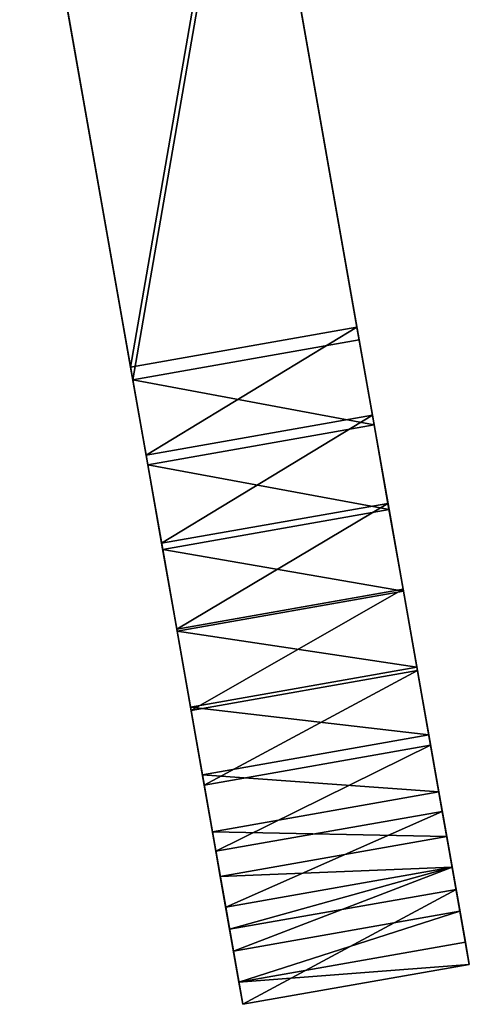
# Model space of a CAD drawing. Header units: metres. Extents: x 630 to 786, y -269 to -21.
# Tile 1 of 3: x 635 to 692, y -269 to -145. Entities that reach past the tile are written whole.
import ezdxf

# ---------------------------------------------------------------- set-up
doc = ezdxf.new("R2010")
doc.units = ezdxf.units.M

msp = doc.modelspace()

# ---------------------------------------------------------------- linework, layer by layer
at = {"layer": 'None'}
for points in [[(635.101501, -109.482841, 208.374344), (649.074768, -188.729263, 221.785828), (663.660889, -104.447044, 208.374344)], [(649.074768, -188.729263, 221.785828), (677.634216, -183.693466, 221.785828), (663.660889, -104.447044, 208.374344)], [(677.634216, -183.693466, 221.785828), (677.919678, -185.312485, 211.92189), (663.660889, -104.447044, 208.374344)], [(677.919678, -185.312485, 211.92189), (663.946411, -106.066063, 198.510406), (663.660889, -104.447044, 208.374344)], [(635.386963, -111.10186, 198.510406), (663.946411, -106.066063, 198.510406), (649.360229, -190.348282, 211.92189)], [(663.946411, -106.066063, 198.510406), (677.919678, -185.312485, 211.92189), (649.360229, -190.348282, 211.92189)], [(635.386963, -111.10186, 198.510406), (649.360229, -190.348282, 211.92189), (635.101501, -109.482841, 208.374344)], [(635.101501, -109.482841, 208.374344), (649.360229, -190.348282, 211.92189), (649.074768, -188.729263, 221.785828)], [(677.634216, -183.693466, 221.785828), (649.074768, -188.729263, 221.785828), (651.034363, -199.84259, 222.7379)], [(679.59375, -194.806793, 222.7379), (677.634216, -183.693466, 221.785828), (651.034363, -199.84259, 222.7379)], [(679.59375, -194.806793, 222.7379), (679.810242, -196.034393, 212.729523), (677.634216, -183.693466, 221.785828)], [(679.810242, -196.034393, 212.729523), (677.919678, -185.312485, 211.92189), (677.634216, -183.693466, 221.785828)], [(649.360229, -190.348282, 211.92189), (677.919678, -185.312485, 211.92189), (679.810242, -196.034393, 212.729523)], [(649.360229, -190.348282, 211.92189), (651.250793, -201.07019, 212.729523), (649.074768, -188.729263, 221.785828)], [(649.074768, -188.729263, 221.785828), (651.250793, -201.07019, 212.729523), (651.034363, -199.84259, 222.7379)], [(651.250793, -201.07019, 212.729523), (649.360229, -190.348282, 211.92189), (679.810242, -196.034393, 212.729523)], [(679.59375, -194.806793, 222.7379), (651.034363, -199.84259, 222.7379), (652.994934, -210.96167, 221.857803)], [(681.554382, -205.925873, 221.857803), (679.59375, -194.806793, 222.7379), (652.994934, -210.96167, 221.857803)], [(679.59375, -194.806793, 222.7379), (681.554382, -205.925873, 221.857803), (679.810242, -196.034393, 212.729523)], [(651.250793, -201.07019, 212.729523), (679.810242, -196.034393, 212.729523), (681.694885, -206.722931, 211.551025)], [(681.554382, -205.925873, 221.857803), (681.694885, -206.722931, 211.551025), (679.810242, -196.034393, 212.729523)], [(651.250793, -201.07019, 212.729523), (652.994934, -210.96167, 221.857803), (651.034363, -199.84259, 222.7379)], [(653.135498, -211.758728, 211.551025), (651.250793, -201.07019, 212.729523), (681.694885, -206.722931, 211.551025)], [(651.250793, -201.07019, 212.729523), (653.135498, -211.758728, 211.551025), (652.994934, -210.96167, 221.857803)], [(681.554382, -205.925873, 221.857803), (652.994934, -210.96167, 221.857803), (654.905212, -221.795471, 219.168564)], [(683.464661, -216.759674, 219.168564), (681.554382, -205.925873, 221.857803), (654.905212, -221.795471, 219.168564)], [(681.554382, -205.925873, 221.857803), (683.464661, -216.759674, 219.168564), (681.694885, -206.722931, 211.551025)], [(653.135498, -211.758728, 211.551025), (681.694885, -206.722931, 211.551025), (683.511292, -217.024246, 208.4254)], [(683.464661, -216.759674, 219.168564), (683.511292, -217.024246, 208.4254), (681.694885, -206.722931, 211.551025)], [(653.135498, -211.758728, 211.551025), (654.905212, -221.795471, 219.168564), (652.994934, -210.96167, 221.857803)], [(654.951904, -222.060043, 208.4254), (653.135498, -211.758728, 211.551025), (683.511292, -217.024246, 208.4254)], [(653.135498, -211.758728, 211.551025), (654.951904, -222.060043, 208.4254), (654.905212, -221.795471, 219.168564)], [(683.464661, -216.759674, 219.168564), (654.905212, -221.795471, 219.168564), (656.71521, -232.060425, 214.740601)], [(654.951904, -222.060043, 208.4254), (683.511292, -217.024246, 208.4254), (685.19928, -226.59726, 203.456116)], [(685.274658, -227.024628, 214.740601), (683.464661, -216.759674, 219.168564), (656.71521, -232.060425, 214.740601)], [(683.464661, -216.759674, 219.168564), (685.274658, -227.024628, 214.740601), (683.511292, -217.024246, 208.4254)], [(685.274658, -227.024628, 214.740601), (685.19928, -226.59726, 203.456116), (683.511292, -217.024246, 208.4254)], [(654.951904, -222.060043, 208.4254), (656.71521, -232.060425, 214.740601), (654.905212, -221.795471, 219.168564)], [(656.639893, -231.633057, 203.456116), (654.951904, -222.060043, 208.4254), (685.19928, -226.59726, 203.456116)], [(654.951904, -222.060043, 208.4254), (656.639893, -231.633057, 203.456116), (656.71521, -232.060425, 214.740601)], [(656.639893, -231.633057, 203.456116), (685.19928, -226.59726, 203.456116), (686.703003, -235.125076, 196.807724)], [(685.274658, -227.024628, 214.740601), (656.71521, -232.060425, 214.740601), (658.377502, -241.487869, 208.689789)], [(686.936951, -236.452072, 208.689789), (685.274658, -227.024628, 214.740601), (658.377502, -241.487869, 208.689789)], [(685.274658, -227.024628, 214.740601), (686.936951, -236.452072, 208.689789), (685.19928, -226.59726, 203.456116)], [(686.936951, -236.452072, 208.689789), (686.703003, -235.125076, 196.807724), (685.19928, -226.59726, 203.456116)], [(658.143555, -240.160873, 196.807724), (656.639893, -231.633057, 203.456116), (686.703003, -235.125076, 196.807724)], [(656.639893, -231.633057, 203.456116), (658.377502, -241.487869, 208.689789), (656.71521, -232.060425, 214.740601)], [(656.639893, -231.633057, 203.456116), (658.143555, -240.160873, 196.807724), (658.377502, -241.487869, 208.689789)], [(658.143555, -240.160873, 196.807724), (686.703003, -235.125076, 196.807724), (687.972595, -242.325333, 188.700317)], [(686.936951, -236.452072, 208.689789), (688.408081, -244.795242, 201.174484), (686.703003, -235.125076, 196.807724)], [(688.408081, -244.795242, 201.174484), (687.972595, -242.325333, 188.700317), (686.703003, -235.125076, 196.807724)], [(686.936951, -236.452072, 208.689789), (658.377502, -241.487869, 208.689789), (659.848633, -249.831039, 201.174484)], [(688.408081, -244.795242, 201.174484), (686.936951, -236.452072, 208.689789), (659.848633, -249.831039, 201.174484)], [(659.413147, -247.36113, 188.700317), (658.143555, -240.160873, 196.807724), (687.972595, -242.325333, 188.700317)], [(658.143555, -240.160873, 196.807724), (659.848633, -249.831039, 201.174484), (658.377502, -241.487869, 208.689789)], [(658.143555, -240.160873, 196.807724), (659.413147, -247.36113, 188.700317), (659.848633, -249.831039, 201.174484)], [(659.413147, -247.36113, 188.700317), (687.972595, -242.325333, 188.700317), (688.966064, -247.959671, 179.402298)], [(688.408081, -244.795242, 201.174484), (689.649536, -251.83577, 192.391434), (687.972595, -242.325333, 188.700317)], [(689.649536, -251.83577, 192.391434), (690.628784, -257.389374, 182.570496), (687.972595, -242.325333, 188.700317)], [(687.972595, -242.325333, 188.700317), (690.628784, -257.389374, 182.570496), (688.966064, -247.959671, 179.402298)], [(688.408081, -244.795242, 201.174484), (659.848633, -249.831039, 201.174484), (661.090088, -256.871552, 192.391434)], [(689.649536, -251.83577, 192.391434), (688.408081, -244.795242, 201.174484), (661.090088, -256.871552, 192.391434)], [(660.406616, -252.995468, 179.402298), (659.413147, -247.36113, 188.700317), (688.966064, -247.959671, 179.402298)], [(659.413147, -247.36113, 188.700317), (661.090088, -256.871552, 192.391434), (659.848633, -249.831039, 201.174484)], [(661.090088, -256.871552, 192.391434), (659.413147, -247.36113, 188.700317), (662.069336, -262.425171, 182.570496)], [(659.413147, -247.36113, 188.700317), (660.406616, -252.995468, 179.402298), (662.069336, -262.425171, 182.570496)], [(660.406616, -252.995468, 179.402298), (688.966064, -247.959671, 179.402298), (689.650513, -251.841537, 169.221527)], [(690.628784, -257.389374, 182.570496), (691.32019, -261.310699, 171.968735), (688.966064, -247.959671, 179.402298)], [(688.966064, -247.959671, 179.402298), (691.32019, -261.310699, 171.968735), (689.650513, -251.841537, 169.221527)], [(661.091125, -256.87735, 169.221527), (660.406616, -252.995468, 179.402298), (689.650513, -251.841537, 169.221527)], [(689.649536, -251.83577, 192.391434), (661.090088, -256.871552, 192.391434), (662.069336, -262.425171, 182.570496)], [(661.091125, -256.87735, 169.221527), (689.650513, -251.841537, 169.221527), (661.582703, -259.665375, 159.312897)], [(689.650513, -251.841537, 169.221527), (690.142151, -254.629578, 159.312897), (661.582703, -259.665375, 159.312897)], [(690.628784, -257.389374, 182.570496), (689.649536, -251.83577, 192.391434), (662.069336, -262.425171, 182.570496)], [(691.32019, -261.310699, 171.968735), (691.811829, -264.098724, 162.060104), (689.650513, -251.841537, 169.221527)], [(689.650513, -251.841537, 169.221527), (691.811829, -264.098724, 162.060104), (690.142151, -254.629578, 159.312897)], [(662.069336, -262.425171, 182.570496), (660.406616, -252.995468, 179.402298), (662.760803, -266.346497, 171.968735)], [(660.406616, -252.995468, 179.402298), (661.091125, -256.87735, 169.221527), (662.760803, -266.346497, 171.968735)], [(661.582703, -259.665375, 159.312897), (690.142151, -254.629578, 159.312897), (663.25238, -269.134521, 162.060104)], [(690.142151, -254.629578, 159.312897), (691.811829, -264.098724, 162.060104), (663.25238, -269.134521, 162.060104)], [(662.760803, -266.346497, 171.968735), (661.091125, -256.87735, 169.221527), (663.25238, -269.134521, 162.060104)], [(661.091125, -256.87735, 169.221527), (661.582703, -259.665375, 159.312897), (663.25238, -269.134521, 162.060104)], [(690.628784, -257.389374, 182.570496), (662.069336, -262.425171, 182.570496), (662.760803, -266.346497, 171.968735)], [(691.32019, -261.310699, 171.968735), (690.628784, -257.389374, 182.570496), (662.760803, -266.346497, 171.968735)], [(691.811829, -264.098724, 162.060104), (691.32019, -261.310699, 171.968735), (662.760803, -266.346497, 171.968735)], [(663.25238, -269.134521, 162.060104), (691.811829, -264.098724, 162.060104), (662.760803, -266.346497, 171.968735)]]:
    msp.add_3dface(points, dxfattribs=at)

doc.saveas('drawing.dxf')
